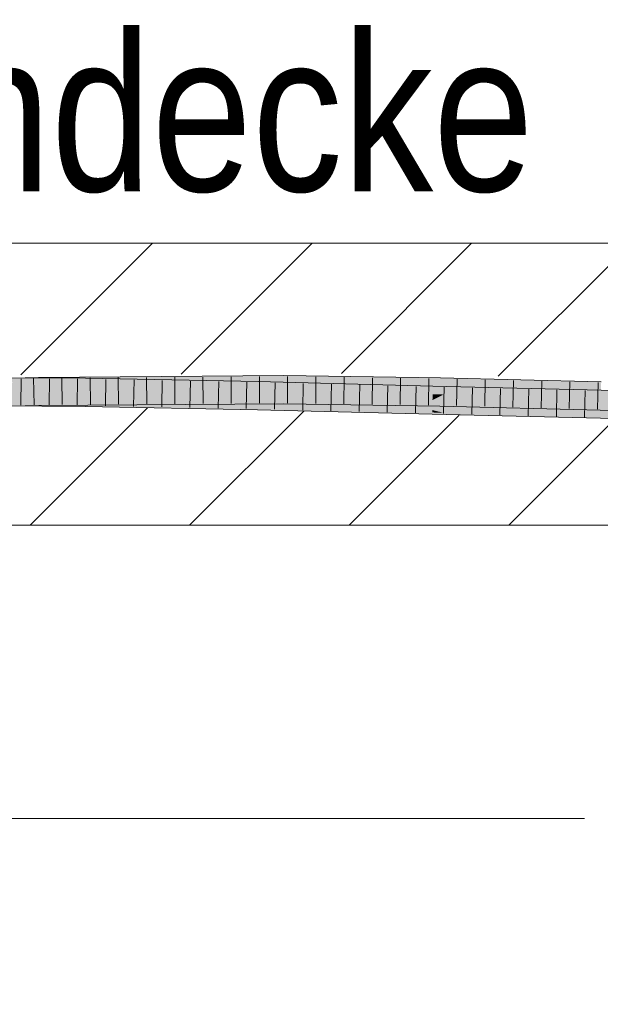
# Model space of a CAD drawing. Extents: x -420 to 300, y 62 to 1162.
# Tile 130 of 256: x 207.12 to 212.27, y 718.76 to 727.49. Entities that reach past the tile are written whole.
import ezdxf
from ezdxf.lldxf.tags import DXFTag

# ---------------------------------------------------------------- set-up
doc = ezdxf.new("R2010")
doc.units = 0
doc.layers.get('0').update_dxf_attribs({"lineweight": 35})
for name, color, linetype, lineweight, true_color in [('E_Detail_Beschriftung', 7, 'Continuous', 13, 0x009900), ('E_Detail_Wandschraffur', 7, 'Continuous', 5, 0xc0c0c0), ('E_Leerrohr 25-A06G9FCX8I', 7, 'Continuous', 9, 0xff8000), ('E_Leerrohr 25-Shading', 7, 'Continuous', 9, 0xff8000)]:
    doc.layers.add(name, color=color, linetype=linetype, lineweight=lineweight, true_color=true_color)
doc.layers.add('E_Detail_Linie_Text_Bem', color=7, linetype='Continuous', lineweight=13)
doc.styles.get("Standard").update_dxf_attribs({"font": 'ARIALN.TTF'})
tags = doc.linetypes.add('fein_strichliert', pattern=[4, 1, -2, 1]).pattern_tags.tags
tags[8:9] = [DXFTag(74, 4), DXFTag(75, 0), DXFTag(340, '0'), DXFTag(46, 0.0), DXFTag(50, 0.0), DXFTag(44, 0.0), DXFTag(45, 0.0)]
tags[6:7] = [DXFTag(74, 4), DXFTag(75, 0), DXFTag(340, '0'), DXFTag(46, 0.0), DXFTag(50, 0.0), DXFTag(44, 0.0), DXFTag(45, 0.0)]
tags[4:5] = [DXFTag(74, 4), DXFTag(75, 0), DXFTag(340, '0'), DXFTag(46, 0.0), DXFTag(50, 0.0), DXFTag(44, 0.0), DXFTag(45, 0.0)]

# ---------------------------------------------------------------- blocks, each defined once
blk = doc.blocks.new('Shading-A06G9EZD8I', base_point=(169.7832, 721.9892))
at = {"layer": 'E_Leerrohr 25-Shading', "color": 43, "true_color": 0xd7ab7f}
for points in [[(205.759, 724.2396), (207.2879, 724.2797), (205.6706, 724.274), (207.2873, 724.3163)], [(207.1085, 724.275), (207.7033, 724.2726), (207.1082, 724.3116), (207.7037, 724.3092)], [(207.2879, 724.2797), (209.4627, 724.3313), (207.2873, 724.3163)], [(209.4627, 724.3313), (207.2879, 724.2797), (208.5247, 724.2947), (207.3217, 724.2799)], [(207.3217, 724.2799), (207.5023, 724.2812), (208.5247, 724.2947)], [(207.5023, 724.2812), (209.4627, 724.2947), (209.4627, 724.3071)], [(207.7037, 724.3092), (207.7033, 724.2726), (208.5254, 724.2933), (208.525, 724.2764)], [(209.4627, 724.3313), (208.5247, 724.2947), (209.4627, 724.3071)], [(208.525, 724.2764), (209.2368, 724.2797), (208.5254, 724.2933)], [(210.8508, 724.2909), (210.8512, 724.3121), (209.4627, 724.3071), (209.4627, 724.3313)], [(209.4627, 724.3071), (209.4627, 724.3066), (210.7864, 724.2917)], [(209.4627, 724.3066), (210.8508, 724.2909), (210.7864, 724.2917)], [(209.4627, 724.3066), (209.4627, 724.2947), (210.8508, 724.2909), (210.8505, 724.2755)], [(210.8505, 724.2755), (212.2756, 724.2393), (210.8508, 724.2909), (212.2761, 724.2543)], [(212.2761, 724.2543), (212.2767, 724.2759), (210.8508, 724.2909), (210.8512, 724.3121)], [(208.525, 724.2764), (207.7033, 724.2726), (208.5244, 724.2568)], [(209.2368, 724.2797), (208.525, 724.2764), (209.236, 724.2437), (208.5244, 724.2568)], [(208.5244, 724.2568), (209.2359, 724.243), (209.236, 724.2437)], [(209.2359, 724.243), (210.7837, 724.2028), (209.236, 724.2437)], [(210.7837, 724.2028), (210.7846, 724.2394), (209.236, 724.2437), (209.2368, 724.2797)], [(210.7837, 724.2028), (212.4, 724.2008), (210.7846, 724.2394)], [(212.4, 724.2008), (210.7837, 724.2028), (212.4, 724.2004), (210.9503, 724.1988)], [(210.9503, 724.1988), (212.3995, 724.1748), (212.4, 724.2004)], [(211.2632, 724.1936), (210.9503, 724.1988), (212.3993, 724.1642)], [(212.3995, 724.1748), (211.2632, 724.1936), (212.3993, 724.1642)], [(209.4625, 724.1092), (209.4625, 724.1179), (207.2908, 724.103)], [(207.2914, 724.0663), (209.4624, 724.0813), (207.2908, 724.103), (209.4625, 724.1092)], [(209.4624, 724.0813), (210.8463, 724.0622), (209.4625, 724.1092), (210.8466, 724.0787)], [(209.4625, 724.1092), (210.8466, 724.0787), (209.4625, 724.1179), (210.8469, 724.0928)], [(210.8469, 724.0928), (210.847, 724.0988), (209.4625, 724.1179)], [(205.6706, 724.0239), (207.2914, 724.0663), (205.759, 724.0628), (207.2908, 724.103)], [(207.1104, 724.0982), (207.1108, 724.0616), (207.7012, 724.0921), (207.7008, 724.0592)], [(207.1104, 724.0982), (207.291, 724.0964), (207.7012, 724.0958), (207.7012, 724.0938)], [(207.291, 724.0964), (207.7012, 724.0921), (207.7012, 724.0938)], [(207.7012, 724.0921), (207.7008, 724.0592), (208.5189, 724.0687), (208.5184, 724.0435)], [(207.7012, 724.0958), (207.7012, 724.0938), (208.5192, 724.0775), (208.5191, 724.0735)], [(209.2318, 724.0615), (209.2319, 724.0663), (207.7012, 724.0958)], [(207.7012, 724.0938), (207.7012, 724.0921), (208.5191, 724.0735), (208.519, 724.0687)], [(208.5184, 724.0435), (209.2311, 724.0297), (208.5189, 724.0687), (209.2315, 724.0482)], [(208.519, 724.0687), (209.2315, 724.0482), (208.5191, 724.0735), (209.2317, 724.056)], [(208.5191, 724.0735), (209.2317, 724.056), (208.5192, 724.0775), (209.2318, 724.0615)], [(209.2311, 724.0297), (210.7784, 723.9894), (209.2315, 724.0482), (210.7784, 723.9912)], [(209.2315, 724.0482), (210.7784, 723.9912), (209.2317, 724.056), (210.7787, 724.0052)], [(209.2318, 724.0615), (209.2317, 724.056), (209.7243, 724.0464)], [(209.7243, 724.0464), (209.2317, 724.056), (210.7789, 724.0108), (209.4619, 724.0484)], [(209.2319, 724.0663), (209.2318, 724.0615), (210.512, 724.0312), (209.7243, 724.0464)], [(210.7793, 724.0261), (209.2319, 724.0663), (210.512, 724.0312)], [(209.4619, 724.0484), (210.7787, 724.0052), (210.7789, 724.0108)], [(209.7243, 724.0464), (210.7789, 724.0108), (210.779, 724.0142)], [(210.779, 724.0142), (210.7792, 724.0239), (209.7243, 724.0464), (210.512, 724.0312)], [(210.7792, 724.0239), (210.7793, 724.0261), (210.512, 724.0312)], [(210.779, 724.0142), (210.8357, 724.0126), (210.7792, 724.0239), (210.7894, 724.0236)], [(210.7894, 724.0236), (210.7793, 724.0261), (210.7792, 724.0239)], [(210.7793, 724.0261), (210.9004, 724.0209), (212.396, 723.9874), (212.3959, 723.9837)], [(210.9004, 724.0209), (210.7793, 724.0261), (210.7894, 724.0236)], [(210.8357, 724.0126), (211.5859, 723.9916), (210.7894, 724.0236), (210.9004, 724.0209)], [(210.8463, 724.0622), (212.2695, 724.026), (210.8466, 724.0787), (212.2695, 724.0273)], [(210.8466, 724.0787), (212.2695, 724.0273), (210.8469, 724.0928), (212.2701, 724.0472)], [(210.8469, 724.0928), (212.2701, 724.0472), (210.847, 724.0988), (212.2705, 724.0592)], [(212.2705, 724.0592), (212.2706, 724.0626), (210.847, 724.0988)], [(210.9004, 724.0209), (211.5859, 723.9916), (212.3959, 723.9837), (212.3957, 723.9725)], [(210.7784, 723.9912), (210.9504, 723.9854), (210.7787, 724.0052), (210.8799, 724.0021)], [(210.7784, 723.9894), (210.9504, 723.9854), (210.7784, 723.9912)], [(210.7787, 724.0052), (210.8799, 724.0021), (210.7789, 724.0108), (210.8513, 724.0089)], [(210.7789, 724.0108), (210.8513, 724.0089), (210.779, 724.0142), (210.8357, 724.0126)], [(210.8512, 724.0089), (211.5859, 723.9916), (210.8357, 724.0126)], [(212.3956, 723.9688), (212.3957, 723.9725), (210.8513, 724.0089), (210.8512, 724.0089)], [(210.8513, 724.0089), (210.8799, 724.0021), (212.3956, 723.9688), (212.3954, 723.9562)], [(210.8799, 724.0021), (210.9504, 723.9854), (212.3954, 723.9562), (212.3953, 723.9508)]]:
    blk.add_solid(points, dxfattribs=at)
at = {"layer": 'E_Leerrohr 25-Shading', "color": 31, "true_color": 0xfabd7f}
for points in [[(207.2879, 724.2797), (207.2894, 724.1913), (207.5023, 724.2812), (207.5014, 724.1948)], [(207.5023, 724.2812), (207.5014, 724.1948), (207.7142, 724.2827), (207.7132, 724.1983)], [(207.7132, 724.1983), (209.4626, 724.2272), (207.7142, 724.2827), (209.4627, 724.2947)], [(210.8497, 724.2358), (210.8505, 724.2755), (209.4626, 724.2272), (209.4627, 724.2947)], [(206.1333, 724.2433), (206.1334, 724.1906), (207.1085, 724.275), (207.7033, 724.2726)], [(206.1334, 724.1906), (207.1095, 724.1866), (207.7033, 724.2726), (207.7023, 724.1932)], [(207.1094, 724.1866), (207.2894, 724.1913), (207.1085, 724.275), (207.2879, 724.2797)], [(209.4625, 724.1179), (209.4626, 724.2063), (207.2908, 724.103), (207.2894, 724.1913)], [(207.5014, 724.1948), (207.2894, 724.1913), (207.5014, 724.1927)], [(207.7023, 724.1932), (207.2895, 724.1886), (207.7023, 724.1891)], [(207.7133, 724.1983), (207.5014, 724.1948), (207.7132, 724.1942), (207.5014, 724.1927)], [(207.7023, 724.1932), (208.5229, 724.196), (207.7033, 724.2726), (208.5244, 724.2568)], [(208.5229, 724.196), (207.7023, 724.1932), (208.5227, 724.1841), (207.7023, 724.1891)], [(209.4626, 724.2063), (209.4626, 724.2272), (207.7132, 724.1942), (207.7133, 724.1983)], [(209.2349, 724.1985), (208.5229, 724.196), (209.2345, 724.1797), (208.5227, 724.1841)], [(208.5229, 724.196), (209.2349, 724.1985), (208.5244, 724.2568), (209.2359, 724.243)], [(209.2349, 724.1985), (209.2345, 724.1797), (210.7836, 724.1986), (210.7827, 724.1649)], [(210.7836, 724.1986), (210.7837, 724.2028), (209.2349, 724.1985), (209.2359, 724.243)], [(210.847, 724.0988), (210.8488, 724.1871), (209.4625, 724.1179), (209.4626, 724.2063)], [(209.4626, 724.2272), (209.4626, 724.2063), (210.8497, 724.2358), (210.849, 724.2015)], [(209.4626, 724.2063), (210.8488, 724.1871), (210.849, 724.2015)], [(210.7836, 724.1986), (210.7827, 724.1649), (210.9503, 724.1988), (210.8808, 724.1641)], [(210.9503, 724.1988), (210.7837, 724.2028), (210.7836, 724.1986)], [(212.2742, 724.1883), (210.849, 724.2015), (212.2733, 724.1592), (210.8488, 724.1871)], [(210.8497, 724.2358), (210.849, 724.2015), (212.2755, 724.2364), (212.2742, 724.1883)], [(212.2755, 724.2364), (212.2756, 724.2393), (210.8497, 724.2358), (210.8505, 724.2755)], [(210.9503, 724.1988), (210.8808, 724.1641), (212.3993, 724.1642), (212.3991, 724.1511)], [(205.759, 724.0628), (207.2908, 724.103), (205.7956, 724.1522), (207.2894, 724.1913)], [(207.2895, 724.1886), (207.1095, 724.1866), (207.7023, 724.1891), (207.7022, 724.1842)], [(207.1104, 724.0982), (207.7012, 724.0958), (207.1095, 724.1866), (207.7022, 724.1842)], [(209.2319, 724.0663), (209.2339, 724.1547), (207.7012, 724.0958), (207.7022, 724.1842)], [(208.5226, 724.1841), (207.7023, 724.1891), (208.5224, 724.1746), (207.7022, 724.1842)], [(207.7022, 724.1842), (209.2339, 724.1547), (209.2342, 724.1663)], [(209.2342, 724.1663), (209.2345, 724.1797), (208.5224, 724.1746), (208.5226, 724.1841)], [(210.7793, 724.0261), (210.7815, 724.1144), (209.2319, 724.0663), (209.2339, 724.1547)], [(209.2339, 724.1547), (210.5743, 724.1243), (209.2342, 724.1663), (209.9085, 724.1562)], [(209.2339, 724.1547), (210.7815, 724.1144), (210.5743, 724.1243)], [(209.9085, 724.1562), (209.4625, 724.1775), (209.2342, 724.1663), (209.2345, 724.1797)], [(210.7827, 724.1649), (209.4625, 724.1775), (210.7824, 724.1512)], [(210.7824, 724.1512), (209.4625, 724.1775), (210.7822, 724.143), (209.9085, 724.1562)], [(210.7822, 724.143), (209.9085, 724.1562), (210.7816, 724.1196), (210.5743, 724.1243)], [(210.5743, 724.1243), (210.7815, 724.1144), (210.7816, 724.1196)], [(212.396, 723.9874), (212.3976, 724.0758), (210.7793, 724.0261), (210.7815, 724.1144)], [(210.7816, 724.1196), (210.7815, 724.1144), (210.7915, 724.1194)], [(210.7815, 724.1144), (211.0429, 724.114), (210.7915, 724.1194)], [(212.3976, 724.0758), (212.3978, 724.0848), (210.7815, 724.1144), (211.0429, 724.114)], [(210.8372, 724.1423), (210.7822, 724.143), (210.7915, 724.1194), (210.7816, 724.1196)], [(210.8525, 724.1499), (210.7824, 724.1512), (210.8372, 724.1423), (210.7822, 724.143)], [(210.8808, 724.1641), (210.7827, 724.1649), (210.8525, 724.1499), (210.7824, 724.1512)], [(211.0429, 724.114), (210.8372, 724.1423), (210.7915, 724.1194)], [(211.5881, 724.1318), (210.8525, 724.1499), (210.8372, 724.1423)], [(211.0429, 724.114), (212.3983, 724.1118), (210.8372, 724.1423), (211.5881, 724.1318)], [(212.2706, 724.0626), (212.2731, 724.151), (210.847, 724.0988), (210.8488, 724.1871)], [(210.8488, 724.1871), (212.2731, 724.151), (212.2733, 724.1592)], [(212.3991, 724.1511), (210.8808, 724.1641), (212.3985, 724.1208), (210.8525, 724.1499)], [(212.3985, 724.1208), (210.8525, 724.1499), (212.3983, 724.1118), (210.8525, 724.1499)], [(212.3978, 724.0848), (212.3983, 724.1118), (211.0429, 724.114)]]:
    blk.add_solid(points, dxfattribs=at)
blk = doc.blocks.new('Referenz-A06G9FCZ8I')
at = {"layer": 'E_Detail_Linie_Text_Bem', "linetype": 'Continuous', "ltscale": 0.13}
for p, q in [((187.9186, 725.5049), (247.8967, 725.5049)), ((247.8967, 723.0049), (199.9186, 723.0049))]:
    blk.add_line(p, q, dxfattribs=at)
at = {"layer": 'E_Detail_Linie_Text_Bem', "color": 0, "linetype": 'Continuous', "ltscale": 0.13}
blk.add_line((205.7956, 720.4066), (212.1291, 720.4066), dxfattribs=at)
at = {"layer": 'E_Detail_Wandschraffur', "linetype": 'fein_strichliert', "ltscale": 0.13}
for p, q in [((207.1324, 724.3371), (208.3002, 725.5049)), ((209.9747, 724.351), (211.1286, 725.5049)), ((208.6286, 723.0049), (209.6404, 724.0167)), ((211.4571, 723.0049), (212.4043, 723.9521))]:
    blk.add_line(p, q, dxfattribs=at)
at = {"layer": 'E_Detail_Wandschraffur', "linetype": 'ByBlock', "ltscale": 0.13}
for p, q in [((208.5536, 724.344), (209.7144, 725.5049)), ((211.3649, 724.327), (212.5429, 725.5049)), ((207.2144, 723.0049), (208.2558, 724.0463)), ((210.0429, 723.0049), (211.0191, 723.9811))]:
    blk.add_line(p, q, dxfattribs=at)
at = {"layer": 'E_Leerrohr 25-A06G9FCX8I', "linetype": 'Continuous', "ltscale": 0.13}
for p, q in [((207.2873, 724.3163), (205.1729, 724.2609)), ((207.7037, 724.3092), (206.1332, 724.3156)), ((207.1345, 724.304), (207.133, 724.069)), ((207.2453, 724.3077), (207.2492, 724.0727)), ((209.4627, 724.3313), (207.2873, 724.3163)), ((207.3848, 724.303), (207.3827, 724.068)), ((207.4955, 724.3102), (207.4989, 724.0753)), ((207.635, 724.302), (207.6324, 724.067)), ((209.2368, 724.2796), (207.7037, 724.3092)), ((207.7457, 724.312), (207.7487, 724.077)), ((207.8852, 724.2982), (207.8822, 724.0632)), ((207.9959, 724.3137), (207.9984, 724.0787)), ((208.1354, 724.2934), (208.1319, 724.0584)), ((208.2462, 724.3154), (208.2482, 724.0804)), ((208.3856, 724.2885), (208.3817, 724.0536)), ((208.4964, 724.3171), (208.498, 724.0821)), ((208.6357, 724.2837), (208.6314, 724.0488)), ((208.7466, 724.3188), (208.7477, 724.0839)), ((208.9969, 724.3206), (208.9975, 724.0856)), ((209.2471, 724.3223), (209.2472, 724.0873)), ((210.8512, 724.3121), (209.4627, 724.3313)), ((209.4973, 724.3233), (209.497, 724.0883)), ((209.7477, 724.3198), (209.7465, 724.0848)), ((209.9981, 724.3164), (209.9961, 724.0814)), ((210.2484, 724.3129), (210.2457, 724.078)), ((210.4988, 724.3095), (210.4953, 724.0745)), ((210.7492, 724.306), (210.7449, 724.0711)), ((212.2767, 724.2759), (210.8512, 724.3121)), ((210.9994, 724.3009), (210.9946, 724.0659)), ((211.2495, 724.2945), (211.2443, 724.0596)), ((211.4996, 724.2882), (211.494, 724.0532)), ((211.7497, 724.2818), (211.7438, 724.0469)), ((208.8859, 724.2789), (208.8812, 724.044)), ((209.1361, 724.2741), (209.1309, 724.0391)), ((210.7846, 724.2394), (209.2368, 724.2796)), ((209.3861, 724.2683), (209.3807, 724.0333)), ((209.6361, 724.2618), (209.6306, 724.0268)), ((209.886, 724.2552), (209.8805, 724.0203)), ((210.136, 724.2487), (210.1303, 724.0138)), ((210.3859, 724.2422), (210.3802, 724.0073)), ((210.6359, 724.2357), (210.6301, 724.0008)), ((212.4, 724.2008), (210.7846, 724.2394)), ((210.8858, 724.2295), (210.88, 723.9945)), ((211.1356, 724.2235), (211.1301, 723.9886)), ((211.3854, 724.2175), (211.3801, 723.9826)), ((211.6352, 724.2116), (211.6301, 723.9766)), ((211.8851, 724.2056), (211.8802, 723.9706)), ((211.9998, 724.2755), (211.9935, 724.0405)), ((212.1349, 724.1996), (212.1302, 723.9647)), ((212.2499, 724.2691), (212.2432, 724.0342)), ((207.2914, 724.0663), (205.1803, 724.011)), ((207.7008, 724.0592), (206.1336, 724.0656)), ((209.4624, 724.0813), (207.2914, 724.0663)), ((209.2311, 724.0297), (207.7008, 724.0592)), ((210.7783, 723.9895), (209.2311, 724.0297)), ((210.8463, 724.0622), (209.4624, 724.0813)), ((212.2695, 724.026), (210.8463, 724.0622)), ((213.7128, 723.9799), (212.2695, 724.026)), ((212.3953, 723.9508), (210.7783, 723.9895))]:
    blk.add_line(p, q, dxfattribs=at)
at = {"layer": 'E_Detail_Beschriftung', "linetype": 'Continuous', "ltscale": 0.13, "char_height": 1.4, "attachment_point": 1}
for s, insert in [('{\\fArial Narrow;Rohdecke}', (204.458, 727.3657)), ('{\\fArial Narrow;Stahlbeton}', (198.9338, 720.1845))]:
    blk.add_mtext(s, dxfattribs=dict(at, insert=insert))

msp = doc.modelspace()

# ---------------------------------------------------------------- block references
at = {"color": 8, "lineweight": 25, "ltscale": 0.25, "true_color": 0x808080}
msp.add_blockref('Referenz-A06G9FCZ8I', (0, 0), dxfattribs=at)
msp.add_blockref('Shading-A06G9EZD8I', (169.7832, 721.9892))

doc.saveas('drawing.dxf')
